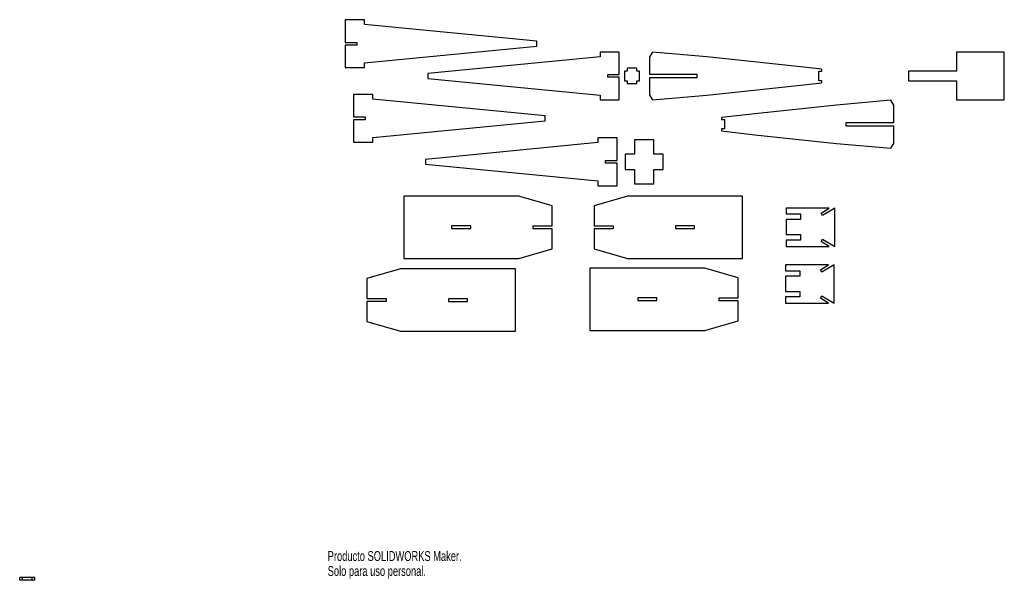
# Model space of a CAD drawing. Header units: millimetres. Extents: x -322 to 706, y -2 to 584.
import ezdxf

# ---------------------------------------------------------------- set-up
doc = ezdxf.new("R2010")
doc.units = ezdxf.units.MM
doc.styles.add('SLDTEXTSTYLE0', font='TXT', dxfattribs={"width": 0.7})

msp = doc.modelspace()

# ---------------------------------------------------------------- linework, layer by layer
at = {"color": 7, "linetype": 'Continuous', "lineweight": 25}
for p, q in [((38.4, 583.5), (18.4, 583.5)), ((18.4, 583.5), (18.4, 559.9)), ((38.4, 578.5), (38.4, 583.5)), ((218.4, 561), (38.4, 578.5)), ((18.4, 559.9), (30.4, 559.9)), ((18.4, 557.1), (18.4, 533.5)), ((30.4, 557.1), (18.4, 557.1)), ((30.4, 559.9), (30.4, 557.1)), ((38.4, 538.5), (218.4, 556)), ((218.4, 556), (218.4, 561)), ((284.4, 549.8), (284.4, 544.8)), ((304.4, 549.8), (284.4, 549.8)), ((304.4, 526.2), (304.4, 549.8)), ((339.2, 549.8), (335.9, 544.8)), ((395.9, 544.8), (339.2, 549.8)), ((706.4, 549.8), (656.4, 549.8)), ((656.4, 549.8), (656.4, 529.8)), ((706.4, 499.8), (706.4, 549.8)), ((38.4, 533.5), (38.4, 538.5)), ((284.4, 544.8), (104.4, 527.3)), ((335.9, 544.8), (335.9, 526.3)), ((480.9, 535.8), (395.9, 544.8)), ((515.9, 531.8), (480.9, 535.8)), ((18.4, 533.5), (38.4, 533.5)), ((104.4, 527.3), (104.4, 522.3)), ((292.4, 526.2), (304.4, 526.2)), ((292.4, 523.4), (292.4, 526.2)), ((309.7, 529.8), (309.7, 519.8)), ((312.7, 529.8), (309.7, 529.8)), ((312.7, 532.8), (312.7, 529.8)), ((322.7, 532.8), (312.7, 532.8)), ((322.7, 529.8), (322.7, 532.8)), ((325.7, 529.8), (322.7, 529.8)), ((325.7, 519.8), (325.7, 529.8)), ((385.9, 526.3), (335.9, 526.3)), ((385.9, 523.3), (385.9, 526.3)), ((512.9, 529.7), (515.9, 529.7)), ((512.9, 519.9), (512.9, 529.7)), ((515.9, 529.7), (515.9, 531.8)), ((606.4, 529.8), (606.4, 519.8)), ((656.4, 529.8), (606.4, 529.8)), ((104.4, 522.3), (284.4, 504.8)), ((304.4, 523.4), (292.4, 523.4)), ((304.4, 499.8), (304.4, 523.4)), ((309.7, 519.8), (312.7, 519.8)), ((312.7, 519.8), (312.7, 516.8)), ((312.7, 516.8), (322.7, 516.8)), ((322.7, 519.8), (325.7, 519.8)), ((322.7, 516.8), (322.7, 519.8)), ((335.9, 523.3), (385.9, 523.3)), ((335.9, 523.3), (335.9, 504.8)), ((480.9, 513.8), (515.9, 517.8)), ((515.9, 519.9), (512.9, 519.9)), ((515.9, 517.8), (515.9, 519.9)), ((606.4, 519.8), (656.4, 519.8)), ((656.4, 519.8), (656.4, 499.8)), ((47, 505.6), (27, 505.6)), ((27, 505.6), (27, 482)), ((47, 500.6), (47, 505.6)), ((284.4, 504.8), (284.4, 499.8)), ((335.9, 504.8), (339.2, 499.8)), ((339.2, 499.8), (395.9, 504.8)), ((395.9, 504.8), (480.9, 513.8)), ((227, 483.1), (47, 500.6)), ((284.4, 499.8), (304.4, 499.8)), ((531.1, 494.4), (446.1, 485.4)), ((587.8, 499.4), (531.1, 494.4)), ((591.1, 494.4), (587.8, 499.4)), ((591.1, 475.9), (591.1, 494.4)), ((656.4, 499.8), (706.4, 499.8)), ((446.1, 485.4), (411.1, 481.4)), ((27, 482), (39, 482)), ((27, 479.2), (27, 455.6)), ((39, 479.2), (27, 479.2)), ((39, 482), (39, 479.2)), ((47, 460.6), (227, 478.1)), ((227, 478.1), (227, 483.1)), ((411.1, 481.4), (411.1, 479.3)), ((411.1, 479.3), (414.1, 479.3)), ((414.1, 479.3), (414.1, 469.6)), ((541.1, 475.9), (541.1, 472.9)), ((591.1, 475.9), (541.1, 475.9)), ((541.1, 472.9), (591.1, 472.9)), ((591.1, 454.4), (591.1, 472.9)), ((411.1, 469.6), (411.1, 467.4)), ((414.1, 469.6), (411.1, 469.6)), ((411.1, 467.4), (446.1, 463.4)), ((446.1, 463.4), (531.1, 454.4)), ((27, 455.6), (47, 455.6)), ((47, 455.6), (47, 460.6)), ((282.2, 455.3), (102.2, 437.8)), ((282.2, 460.3), (282.2, 455.3)), ((302.2, 460.3), (282.2, 460.3)), ((302.2, 436.7), (302.2, 460.3)), ((320.4, 458.3), (320.4, 443.3)), ((340.4, 458.3), (320.4, 458.3)), ((340.4, 443.3), (340.4, 458.3)), ((531.1, 454.4), (587.8, 449.4)), ((587.8, 449.4), (591.1, 454.4)), ((310.4, 443.3), (310.4, 427.3)), ((320.4, 443.3), (310.4, 443.3)), ((350.4, 443.3), (340.4, 443.3)), ((350.4, 427.3), (350.4, 443.3)), ((102.2, 437.8), (102.2, 432.8)), ((102.2, 432.8), (282.2, 415.3)), ((290.2, 436.7), (302.2, 436.7)), ((290.2, 433.9), (290.2, 436.7)), ((302.2, 433.9), (290.2, 433.9)), ((302.2, 410.3), (302.2, 433.9)), ((310.4, 427.3), (320.4, 427.3)), ((320.4, 427.3), (320.4, 412.3)), ((340.4, 427.3), (350.4, 427.3)), ((340.4, 412.3), (340.4, 427.3)), ((282.2, 415.3), (282.2, 410.3)), ((320.4, 412.3), (340.4, 412.3)), ((282.2, 410.3), (302.2, 410.3)), ((79.4, 399.4), (79.4, 334.4)), ((199.4, 399.4), (79.4, 399.4)), ((234.4, 389.4), (199.4, 399.4)), ((313.1, 399.4), (278.1, 389.4)), ((433.1, 399.4), (313.1, 399.4)), ((433.1, 334.4), (433.1, 399.4)), ((234.4, 368.4), (234.4, 389.4)), ((278.1, 389.4), (278.1, 368.4)), ((523.7, 386.9), (478.6, 386.9)), ((478.6, 386.9), (478.6, 380.8)), ((478.6, 380.8), (493.6, 380.8)), ((493.6, 380.8), (493.6, 375)), ((515.1, 381.8), (523.7, 386.9)), ((516.6, 379.2), (515.1, 381.8)), ((529.5, 386.9), (516.6, 379.2)), ((529.5, 346.9), (529.5, 386.9)), ((478.6, 375), (478.6, 359.2)), ((493.6, 375), (478.6, 375)), ((149.3, 368.3), (129.4, 368.3)), ((129.4, 368.3), (129.4, 365.5)), ((129.4, 365.5), (149.3, 365.5)), ((149.3, 365.5), (149.3, 368.3)), ((214.4, 368.4), (234.4, 368.4)), ((214.4, 365.4), (214.4, 368.4)), ((234.4, 365.4), (214.4, 365.4)), ((234.4, 344.4), (234.4, 365.4)), ((278.1, 368.4), (298.1, 368.4)), ((278.1, 365.4), (278.1, 344.4)), ((298.1, 365.4), (278.1, 365.4)), ((298.1, 368.4), (298.1, 365.4)), ((383.1, 368.3), (363.2, 368.3)), ((363.2, 368.3), (363.2, 365.5)), ((363.2, 365.5), (383.1, 365.5)), ((383.1, 365.5), (383.1, 368.3)), ((478.6, 359.2), (493.6, 359.2)), ((478.6, 353.4), (478.6, 346.9)), ((493.6, 353.4), (478.6, 353.4)), ((493.6, 359.2), (493.6, 353.4)), ((515.1, 352), (516.6, 354.6)), ((523.7, 346.9), (515.1, 352)), ((516.6, 354.6), (529.5, 346.9)), ((199.4, 334.4), (234.4, 344.4)), ((278.1, 344.4), (313.1, 334.4)), ((478.6, 346.9), (523.7, 346.9)), ((79.4, 334.4), (199.4, 334.4)), ((313.1, 334.4), (433.1, 334.4)), ((75.9, 323.5), (40.9, 313.5)), ((195.9, 323.5), (75.9, 323.5)), ((195.9, 258.5), (195.9, 323.5)), ((273.7, 324.3), (273.7, 259.3)), ((393.7, 324.3), (273.7, 324.3)), ((428.7, 314.3), (393.7, 324.3)), ((523, 327.7), (477.9, 327.7)), ((477.9, 327.7), (477.9, 321.6)), ((477.9, 321.6), (492.9, 321.6)), ((492.9, 321.6), (492.9, 315.8)), ((514.4, 322.6), (523, 327.7)), ((515.9, 320), (514.4, 322.6)), ((528.8, 327.7), (515.9, 320)), ((528.8, 287.7), (528.8, 327.7)), ((40.9, 313.5), (40.9, 292.5)), ((428.7, 293.3), (428.7, 314.3)), ((477.9, 315.8), (477.9, 300)), ((492.9, 315.8), (477.9, 315.8)), ((477.9, 300), (492.9, 300)), ((492.9, 300), (492.9, 294.2)), ((40.9, 292.5), (60.9, 292.5)), ((40.9, 289.5), (40.9, 268.5)), ((60.9, 289.5), (40.9, 289.5)), ((60.9, 292.5), (60.9, 289.5)), ((145.9, 292.4), (126, 292.4)), ((126, 292.4), (126, 289.6)), ((126, 289.6), (145.9, 289.6)), ((145.9, 289.6), (145.9, 292.4)), ((343.7, 293.2), (323.8, 293.2)), ((323.8, 293.2), (323.8, 290.4)), ((323.8, 290.4), (343.7, 290.4)), ((343.7, 290.4), (343.7, 293.2)), ((408.7, 293.3), (428.7, 293.3)), ((408.7, 290.3), (408.7, 293.3)), ((428.7, 290.3), (408.7, 290.3)), ((428.7, 269.3), (428.7, 290.3)), ((477.9, 294.2), (477.9, 287.7)), ((492.9, 294.2), (477.9, 294.2)), ((514.4, 292.9), (515.9, 295.4)), ((523, 287.7), (514.4, 292.9)), ((515.9, 295.4), (528.8, 287.7)), ((477.9, 287.7), (523, 287.7)), ((40.9, 268.5), (75.9, 258.5)), ((393.7, 259.3), (428.7, 269.3)), ((75.9, 258.5), (195.9, 258.5)), ((273.7, 259.3), (393.7, 259.3)), ((-321.6, -1.5), (-321.6, 1.5)), ((-318.6, 1.5), (-321.6, 1.5)), ((-318.6, -1.5), (-318.6, 1.5)), ((-308.6, 1.5), (-318.6, 1.5)), ((-308.6, -1.5), (-308.6, 1.5)), ((-305.6, 1.5), (-308.6, 1.5)), ((-305.6, -1.5), (-305.6, 1.5)), ((-318.6, -1.5), (-321.6, -1.5)), ((-308.6, -1.5), (-318.6, -1.5)), ((-305.6, -1.5), (-308.6, -1.5))]:
    msp.add_line(p, q, dxfattribs=at)

# ---------------------------------------------------------------- texts
at = {"color": 7, "linetype": 'Continuous', "char_height": 10.38, "attachment_point": 1, "style": 'SLDTEXTSTYLE0'}
for s, insert in [('Producto SOLIDWORKS Maker.', (0, 29)), ('Solo para uso personal.', (0, 13.4))]:
    msp.add_mtext(s, dxfattribs=dict(at, insert=insert))

doc.saveas('drawing.dxf')
